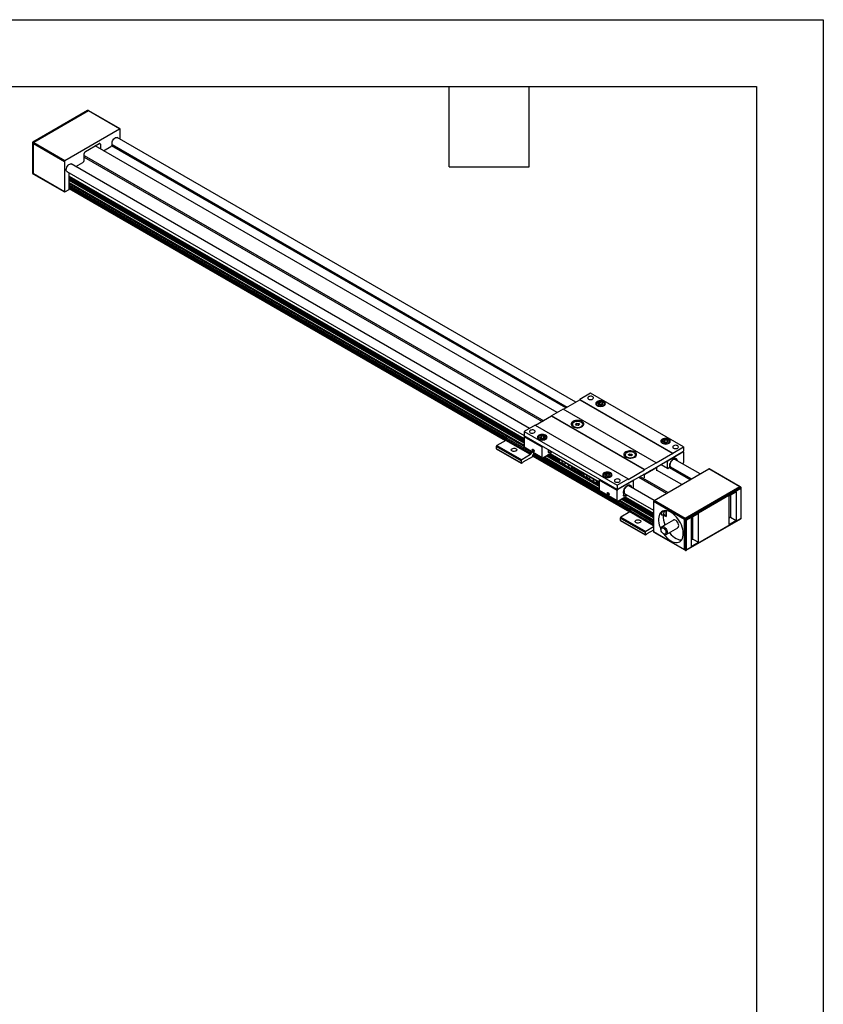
# Model space of a CAD drawing. Header units: millimetres. Extents: x 0 to 1397, y 0 to 1080.
# Tile 7 of 7: x 1015 to 1397, y 612 to 1080. Entities that reach past the tile are written whole.
import ezdxf

# ---------------------------------------------------------------- set-up
doc = ezdxf.new("R2010")
doc.units = ezdxf.units.MM
doc.header["$LTSCALE"] = 5
doc.linetypes.add('SLD-Solid', pattern=[0])
doc.layers.add('TEXT', color=140, linetype='SLD-Solid', lineweight=25)

msp = doc.modelspace()

# ---------------------------------------------------------------- linework, layer by layer
at = {"color": 7, "linetype": 'SLD-Solid'}
for p, q in [((0.012, 1079.513), (1397.012, 1079.513)), ((1397.012, 1079.513), (1397.012, 0.013))]:
    msp.add_line(p, q, dxfattribs=at)
for p, q in [((1047.453, 1036.325), (1021.526, 1021.358)), ((1047.661, 1036.304), (1021.734, 1021.337)), ((1047.956, 1036.135), (1022.029, 1021.167)), ((1047.956, 1036.134), (1047.661, 1036.304)), ((1048.156, 1036.159), (1047.87, 1036.325)), ((1062.688, 1027.63), (1047.956, 1036.135)), ((1062.896, 1027.651), (1048.164, 1036.155)), ((1036.76, 1012.663), (1062.688, 1027.63)), ((1062.982, 1022.721), (1062.982, 1027.46)), ((1021.318, 1020.997), (1021.318, 1006.708)), ((1021.44, 1020.827), (1021.44, 1006.538)), ((1021.44, 1020.827), (1021.734, 1020.657)), ((1022.029, 1021.167), (1021.734, 1021.337)), ((1021.734, 1020.657), (1036.466, 1012.152)), ((1021.734, 1006.367), (1021.734, 1020.657)), ((1022.029, 1021.167), (1036.76, 1012.663)), ((1046.483, 1016.916), (1052.965, 1020.658)), ((1052.965, 1020.658), (1053.554, 1020.318)), ((1053.554, 1020.318), (1053.554, 1018.071)), ((1275.16, 895.33), (1059.138, 1020.037)), ((1059.175, 1020.192), (1275.313, 895.419)), ((1279.407, 897.782), (1061.517, 1023.567)), ((1045.893, 1012.663), (1045.893, 1015.895)), ((1270.517, 892.821), (1051.019, 1019.534)), ((1054.997, 1017.238), (1058.598, 1019.316)), ((1274.671, 895.049), (1058.913, 1019.603)), ((1036.466, 1012.152), (1036.466, 997.863)), ((1257.457, 885.281), (1039.721, 1010.977)), ((1041.937, 1009.698), (1045.304, 1011.642)), ((1045.893, 1015.01), (1264.183, 888.994)), ((1045.893, 1014.193), (1263.476, 888.585)), ((1021.734, 1006.368), (1021.44, 1006.538)), ((1021.526, 1006.347), (1021.813, 1006.181)), ((1021.734, 1006.367), (1036.466, 997.863)), ((1021.821, 1006.176), (1036.552, 997.672)), ((1037.637, 1007.369), (1254.932, 881.927)), ((1038.822, 998.883), (1038.822, 1006.685)), ((1038.822, 1005.212), (1254.932, 880.454)), ((1038.822, 1005.142), (1254.932, 880.384)), ((1038.822, 1004.787), (1254.932, 880.029)), ((1254.932, 879.688), (1038.822, 1004.446)), ((1254.932, 879.028), (1038.822, 1003.786)), ((1254.932, 878.957), (1038.822, 1003.715)), ((1254.932, 878.685), (1038.822, 1003.443)), ((1254.932, 878.345), (1038.822, 1003.103)), ((1038.822, 1002.116), (1254.932, 877.358)), ((1038.822, 1002.046), (1254.932, 877.288)), ((1246.847, 881.501), (1038.822, 1001.592)), ((1246.786, 881.466), (1038.822, 1001.521)), ((1036.76, 997.693), (1038.822, 998.883)), ((1038.822, 1000.925), (1246.491, 881.04)), ((1038.822, 1000.585), (1246.417, 880.743)), ((1038.822, 1000.435), (1246.417, 880.592)), ((1246.417, 880.145), (1038.822, 999.987)), ((1246.4, 880.038), (1038.822, 999.871)), ((1246.264, 879.777), (1038.822, 999.53)), ((1246.151, 879.672), (1038.822, 999.36)), ((1038.822, 999.29), (1246.091, 879.636)), ((1273.641, 894.454), (1281.301, 898.876)), ((1286.457, 902.023), (1281.301, 899.046)), ((1281.301, 898.876), (1281.301, 899.046)), ((1281.301, 899.046), (1325.496, 873.533)), ((1281.301, 898.876), (1325.496, 873.363)), ((1330.652, 876.51), (1286.457, 902.023)), ((1273.494, 894.539), (1267.896, 891.307)), ((1317.688, 869.026), (1273.494, 894.539)), ((1289.088, 896.716), (1289.088, 896.539)), ((1289.875, 897.668), (1289.698, 897.566)), ((1290.92, 897.611), (1290.009, 897.14)), ((1290.009, 897.14), (1290.26, 896.449)), ((1291.422, 896.229), (1290.26, 896.449)), ((1290.92, 896.59), (1290.543, 896.395)), ((1290.92, 897.611), (1292.083, 897.391)), ((1290.92, 896.59), (1290.92, 897.611)), ((1290.92, 896.59), (1291.501, 896.48)), ((1292.334, 896.7), (1291.422, 896.229)), ((1291.501, 896.48), (1291.799, 896.424)), ((1292.334, 896.7), (1292.083, 897.391)), ((1292.083, 896.57), (1292.083, 897.391)), ((1292.645, 897.566), (1292.468, 897.668)), ((1293.255, 896.539), (1293.255, 896.716)), ((1267.896, 891.137), (1260.236, 886.715)), ((1312.09, 865.794), (1267.896, 891.307)), ((1267.896, 891.137), (1267.896, 891.307)), ((1312.09, 865.624), (1267.896, 891.137)), ((1260.088, 886.8), (1254.932, 883.823)), ((1260.088, 886.8), (1304.282, 861.287)), ((1277.833, 887.215), (1277.833, 886.919)), ((1279.328, 887.329), (1279.97, 887.743)), ((1279.628, 886.801), (1279.328, 887.329)), ((1280.57, 886.687), (1279.628, 886.801)), ((1279.664, 886.797), (1279.97, 886.994)), ((1279.97, 887.743), (1280.912, 887.629)), ((1279.97, 886.994), (1279.97, 887.743)), ((1279.97, 886.994), (1280.441, 886.937)), ((1280.441, 886.937), (1280.876, 886.885)), ((1281.212, 887.101), (1280.57, 886.687)), ((1280.912, 887.629), (1281.212, 887.101)), ((1280.912, 886.908), (1280.912, 887.629)), ((1282.708, 886.919), (1282.708, 887.215)), ((1246.123, 879.654), (1241.939, 877.239)), ((1257.908, 872.851), (1246.123, 879.654)), ((1246.712, 881.423), (1246.417, 880.913)), ((1258.203, 874.11), (1246.417, 880.913)), ((1246.417, 880.913), (1246.417, 880.164)), ((1246.417, 880.164), (1258.203, 873.361)), ((1246.942, 881.556), (1246.712, 881.423)), ((1254.932, 876.678), (1246.712, 881.423)), ((1246.942, 881.556), (1254.932, 876.943)), ((1254.932, 883.823), (1299.126, 858.311)), ((1254.932, 883.823), (1254.932, 881.782)), ((1299.126, 856.269), (1254.932, 881.782)), ((1263.476, 876.441), (1254.932, 881.374)), ((1254.932, 881.374), (1254.932, 876.509)), ((1261.393, 880.728), (1261.393, 880.551)), ((1262.18, 881.68), (1262.003, 881.578)), ((1262.279, 881.077), (1263.095, 881.603)), ((1262.279, 881.077), (1262.661, 880.406)), ((1262.661, 880.406), (1263.858, 880.261)), ((1262.796, 880.39), (1263.095, 880.582)), ((1264.292, 881.458), (1263.095, 881.603)), ((1263.095, 880.582), (1263.095, 881.603)), ((1263.694, 880.51), (1263.095, 880.582)), ((1264.156, 880.454), (1263.694, 880.51)), ((1264.673, 880.787), (1263.858, 880.261)), ((1264.292, 881.458), (1264.673, 880.787)), ((1264.292, 880.541), (1264.292, 881.458)), ((1264.95, 881.578), (1264.773, 881.68)), ((1265.56, 880.551), (1265.56, 880.728)), ((1320.811, 879.809), (1320.634, 879.707)), ((1320.91, 879.206), (1321.726, 879.732)), ((1322.923, 879.587), (1321.726, 879.732)), ((1321.726, 878.711), (1321.726, 879.732)), ((1323.304, 878.916), (1322.923, 879.587)), ((1322.923, 878.67), (1322.923, 879.587)), ((1323.581, 879.707), (1323.404, 879.809)), ((1253.43, 869.925), (1241.644, 876.729)), ((1241.644, 876.729), (1241.644, 875.64)), ((1241.644, 875.64), (1253.43, 868.836)), ((1241.644, 875.64), (1241.792, 875.555)), ((1253.577, 868.751), (1241.792, 875.555)), ((1241.939, 877.239), (1253.724, 870.436)), ((1254.932, 876.509), (1263.476, 871.576)), ((1255.018, 876.318), (1263.563, 871.385)), ((1258.821, 875.114), (1258.821, 875.08)), ((1258.91, 875.029), (1259.057, 875.239)), ((1258.91, 875.029), (1259.165, 875.176)), ((1259.057, 874.649), (1258.91, 875.029)), ((1259.057, 875.239), (1259.352, 875.068)), ((1259.057, 874.649), (1259.43, 874.865)), ((1259.43, 874.865), (1259.351, 875.069)), ((1259.352, 875.068), (1259.499, 874.689)), ((1259.431, 874.865), (1259.43, 874.865)), ((1263.476, 871.576), (1263.476, 876.441)), ((1266.535, 874.807), (1266.45, 875.133)), ((1266.496, 875.104), (1266.535, 874.807)), ((1266.984, 874.825), (1266.913, 874.736)), ((1320.024, 878.857), (1320.024, 878.68)), ((1321.291, 878.535), (1320.91, 879.206)), ((1321.291, 878.535), (1322.488, 878.39)), ((1321.427, 878.519), (1321.726, 878.711)), ((1322.325, 878.639), (1321.726, 878.711)), ((1322.787, 878.583), (1322.325, 878.639)), ((1323.304, 878.916), (1322.488, 878.39)), ((1324.191, 878.68), (1324.191, 878.857)), ((1325.496, 873.533), (1330.652, 876.51)), ((1330.652, 876.51), (1330.652, 874.468)), ((1257.908, 872.851), (1253.724, 870.436)), ((1258.792, 871.83), (1254.313, 869.245)), ((1258.203, 874.11), (1258.363, 874.387)), ((1258.203, 874.11), (1258.203, 873.361)), ((1259.086, 872.34), (1258.792, 871.83)), ((1258.997, 872.185), (1305.017, 845.619)), ((1305.076, 845.655), (1259.027, 872.238)), ((1259.352, 874.479), (1259.057, 874.649)), ((1259.086, 872.34), (1259.086, 872.578)), ((1305.189, 845.76), (1259.086, 872.374)), ((1305.325, 846.021), (1259.099, 872.707)), ((1305.343, 846.128), (1259.125, 872.809)), ((1259.204, 874.417), (1259.234, 874.4)), ((1259.309, 873.15), (1305.343, 846.575)), ((1259.499, 874.689), (1259.352, 874.479)), ((1259.4, 873.248), (1305.343, 846.726)), ((1259.528, 873.344), (1259.849, 873.529)), ((1259.676, 873.429), (1305.417, 847.023)), ((1263.771, 871.406), (1267.572, 873.6)), ((1290.582, 856.183), (1263.992, 871.533)), ((1290.582, 856.254), (1264.053, 871.569)), ((1264.446, 871.796), (1290.582, 856.707)), ((1264.507, 871.831), (1290.582, 856.778)), ((1290.582, 857.765), (1265.362, 872.324)), ((1290.582, 858.105), (1265.656, 872.494)), ((1290.582, 858.377), (1265.892, 872.63)), ((1290.582, 858.447), (1265.953, 872.666)), ((1266.494, 873.896), (1266.535, 874.807)), ((1266.494, 873.9), (1266.59, 873.892)), ((1266.494, 873.879), (1266.666, 873.78)), ((1271.561, 870.089), (1266.525, 872.996)), ((1267.509, 874.235), (1266.59, 873.892)), ((1267.594, 874.127), (1266.666, 873.78)), ((1266.82, 873.166), (1271.43, 870.505)), ((1267.127, 873.344), (1290.582, 859.804)), ((1267.189, 873.379), (1290.582, 859.874)), ((1267.509, 874.235), (1267.643, 874.157)), ((1267.551, 874.243), (1267.597, 874.26)), ((1267.734, 874.149), (1267.563, 874.247)), ((1267.569, 874.249), (1267.719, 874.163)), ((1267.594, 874.127), (1267.643, 874.157)), ((1267.685, 874.252), (1267.597, 874.26)), ((1267.719, 874.163), (1267.685, 874.252)), ((1267.719, 874.157), (1267.719, 874.163)), ((1267.925, 873.974), (1267.769, 873.884)), ((1267.778, 874.053), (1267.778, 873.957)), ((1267.925, 873.974), (1267.925, 874.281)), ((1271.815, 869.281), (1271.293, 870.939)), ((1302.876, 872.758), (1302.876, 872.462)), ((1302.876, 872.462), (1302.928, 872.173)), ((1304.399, 872.931), (1305.116, 873.301)), ((1304.597, 872.387), (1304.399, 872.931)), ((1305.511, 872.214), (1304.597, 872.387)), ((1304.758, 872.368), (1304.742, 872.36)), ((1304.742, 872.36), (1304.758, 872.368)), ((1304.758, 872.368), (1305.116, 872.553)), ((1305.116, 873.301), (1306.03, 873.128)), ((1305.116, 872.553), (1305.116, 873.301)), ((1305.116, 872.553), (1305.573, 872.466)), ((1306.228, 872.585), (1305.511, 872.214)), ((1305.573, 872.466), (1305.885, 872.407)), ((1306.03, 873.128), (1306.228, 872.585)), ((1306.03, 872.482), (1306.03, 873.128)), ((1307.751, 872.462), (1307.751, 872.758)), ((1325.496, 873.363), (1317.688, 868.856)), ((1322.873, 869.978), (1330.652, 874.468)), ((1323.227, 870.182), (1323.286, 870.148)), ((1323.286, 870.148), (1330.357, 874.23)), ((1325.378, 870.24), (1325.378, 870.412)), ((1325.496, 873.363), (1325.496, 873.533)), ((1325.74, 870.643), (1325.908, 870.546)), ((1325.908, 870.719), (1325.908, 870.546)), ((1338.48, 863.68), (1326.475, 870.61)), ((1326.791, 870.467), (1326.612, 870.571)), ((1326.791, 870.467), (1326.921, 870.628)), ((1327.186, 870.251), (1326.797, 870.475)), ((1327.186, 870.251), (1327.158, 870.216)), ((1330.298, 874.264), (1330.357, 874.23)), ((1330.565, 874.251), (1330.42, 874.335)), ((1330.652, 874.06), (1330.652, 869.195)), ((1253.43, 869.925), (1253.43, 868.836)), ((1253.577, 868.751), (1253.43, 868.836)), ((1253.577, 868.751), (1254.313, 869.177)), ((1254.313, 869.245), (1254.313, 869.177)), ((1272.89, 869.696), (1272.944, 869.986)), ((1273.168, 869.857), (1272.89, 869.696)), ((1274.308, 869.198), (1274.363, 868.846)), ((1275.713, 868.388), (1276.234, 866.73)), ((1276.855, 866.372), (1277.604, 866.805)), ((1277.604, 866.805), (1277.415, 867.405)), ((1283.346, 863.286), (1277.427, 866.702)), ((1277.551, 866.971), (1283.215, 863.701)), ((1304.282, 861.117), (1312.09, 865.624)), ((1317.835, 866.593), (1311.943, 863.192)), ((1312.09, 865.794), (1317.688, 869.026)), ((1312.09, 865.624), (1312.09, 865.794)), ((1315.036, 865.352), (1322.873, 869.876)), ((1316.657, 851.082), (1342.584, 866.049)), ((1317.511, 866.781), (1317.835, 866.593)), ((1317.688, 868.856), (1317.688, 869.026)), ((1317.835, 866.593), (1317.835, 865.164)), ((1329.738, 858.633), (1317.835, 865.505)), ((1319.863, 868.139), (1323.078, 866.283)), ((1319.986, 868.209), (1322.991, 866.474)), ((1322.991, 869.638), (1322.726, 869.791)), ((1322.873, 869.978), (1322.873, 869.876)), ((1322.991, 866.474), (1322.991, 869.638)), ((1323.968, 866.698), (1323.286, 866.304)), ((1333.744, 860.946), (1323.875, 866.644)), ((1323.997, 866.991), (1324.229, 867.28)), ((1334.233, 861.228), (1324.077, 867.091)), ((1324.229, 868.458), (1324.1, 868.469)), ((1324.229, 868.458), (1324.115, 868.524)), ((1324.174, 867.212), (1334.386, 861.317)), ((1324.365, 869.153), (1324.495, 869.141)), ((1330.357, 868.685), (1330.084, 868.527)), ((1357.315, 857.545), (1342.584, 866.049)), ((1357.524, 857.566), (1342.792, 866.07)), ((1283.6, 862.478), (1283.078, 864.135)), ((1284.675, 862.893), (1284.729, 863.182)), ((1284.953, 863.053), (1284.675, 862.893)), ((1286.094, 862.395), (1286.148, 862.042)), ((1287.498, 861.584), (1288.02, 859.927)), ((1299.126, 855.861), (1290.582, 860.794)), ((1290.582, 860.794), (1290.582, 855.928)), ((1292.329, 862.869), (1292.329, 862.692)), ((1293.116, 863.821), (1292.939, 863.719)), ((1293.25, 863.293), (1294.161, 863.764)), ((1293.25, 863.293), (1293.501, 862.602)), ((1294.663, 862.382), (1293.501, 862.602)), ((1293.784, 862.548), (1294.161, 862.743)), ((1294.161, 863.764), (1295.323, 863.544)), ((1294.161, 862.743), (1294.161, 863.764)), ((1294.161, 862.743), (1294.742, 862.633)), ((1294.663, 862.382), (1295.574, 862.853)), ((1294.742, 862.633), (1295.04, 862.577)), ((1295.574, 862.853), (1295.323, 863.544)), ((1295.323, 862.723), (1295.323, 863.544)), ((1295.886, 863.719), (1295.709, 863.821)), ((1296.496, 862.692), (1296.496, 862.869)), ((1299.126, 858.311), (1304.282, 861.287)), ((1304.282, 861.117), (1304.282, 861.287)), ((1306.905, 860.658), (1314.742, 865.182)), ((1309.379, 862.086), (1322.549, 854.483)), ((1310.086, 862.494), (1323.256, 854.892)), ((1311.471, 862.988), (1311.206, 863.141)), ((1311.544, 863.336), (1311.471, 862.988)), ((1311.943, 863.192), (1311.619, 863.379)), ((1311.943, 863.192), (1311.943, 861.763)), ((1314.742, 865.182), (1314.889, 865.437)), ((1314.8, 865.284), (1314.977, 865.386)), ((1314.889, 865.437), (1315.036, 865.352)), ((1315.036, 865.352), (1314.889, 865.437)), ((1288.64, 859.569), (1289.389, 860.001)), ((1289.389, 860.001), (1289.2, 860.602)), ((1290.582, 859.108), (1289.212, 859.899)), ((1289.337, 860.167), (1290.582, 859.448)), ((1306.905, 860.76), (1299.126, 856.269)), ((1299.126, 858.311), (1299.126, 856.269)), ((1299.421, 856.371), (1299.362, 856.405)), ((1306.492, 860.453), (1299.421, 856.371)), ((1302.563, 856.567), (1302.692, 856.555)), ((1303.575, 857.654), (1303.575, 857.826)), ((1303.938, 858.057), (1304.106, 857.96)), ((1304.106, 858.132), (1304.106, 857.96)), ((1316.677, 851.094), (1304.673, 858.024)), ((1304.989, 857.881), (1304.809, 857.984)), ((1304.989, 857.881), (1305.118, 858.042)), ((1305.383, 857.664), (1304.995, 857.889)), ((1305.383, 857.664), (1305.355, 857.63)), ((1306.492, 860.453), (1306.433, 860.487)), ((1306.7, 860.474), (1306.555, 860.558)), ((1306.787, 857.119), (1306.787, 860.283)), ((1306.816, 860.709), (1306.905, 860.658)), ((1306.905, 860.76), (1306.905, 860.658)), ((1331.388, 842.578), (1357.315, 857.545)), ((1357.315, 857.545), (1331.388, 842.578)), ((1331.683, 842.408), (1357.61, 857.375)), ((1331.978, 841.897), (1357.904, 856.865)), ((1357.315, 857.545), (1357.61, 857.375)), ((1357.818, 857.396), (1357.524, 857.566)), ((1357.904, 856.865), (1357.904, 842.575)), ((1358.026, 842.746), (1358.026, 857.035)), ((1290.582, 855.928), (1299.126, 850.996)), ((1290.668, 855.738), (1299.213, 850.805)), ((1294.471, 854.534), (1294.471, 854.5)), ((1294.56, 854.449), (1294.707, 854.658)), ((1294.56, 854.449), (1294.815, 854.596)), ((1294.707, 854.069), (1294.56, 854.449)), ((1294.707, 854.658), (1295.002, 854.488)), ((1294.707, 854.069), (1295.08, 854.285)), ((1295.002, 853.899), (1294.707, 854.069)), ((1294.854, 853.836), (1294.884, 853.819)), ((1295.08, 854.285), (1295.001, 854.488)), ((1295.002, 854.488), (1295.149, 854.109)), ((1295.149, 854.109), (1295.002, 853.899)), ((1295.081, 854.284), (1295.08, 854.285)), ((1299.126, 850.996), (1299.126, 855.861)), ((1299.421, 850.826), (1303.222, 853.02)), ((1316.362, 842.882), (1301.011, 851.744)), ((1316.362, 843.222), (1301.306, 851.914)), ((1316.362, 843.495), (1301.542, 852.05)), ((1316.362, 843.565), (1301.603, 852.085)), ((1302.073, 855.078), (1302.185, 854.226)), ((1302.144, 853.316), (1302.185, 854.226)), ((1302.144, 853.32), (1302.24, 853.311)), ((1302.144, 853.299), (1302.316, 853.2)), ((1316.362, 844.226), (1302.175, 852.416)), ((1303.159, 853.655), (1302.24, 853.311)), ((1302.427, 855.872), (1302.298, 855.883)), ((1302.298, 854.533), (1302.427, 854.694)), ((1302.692, 854.317), (1302.304, 854.541)), ((1302.427, 855.872), (1302.313, 855.937)), ((1303.244, 853.546), (1302.316, 853.2)), ((1302.325, 854.568), (1316.362, 846.465)), ((1302.47, 852.586), (1316.362, 844.566)), ((1302.692, 854.317), (1302.563, 854.156)), ((1302.777, 852.763), (1316.362, 844.921)), ((1302.838, 852.799), (1316.362, 844.992)), ((1303.159, 853.655), (1303.293, 853.577)), ((1303.201, 853.663), (1303.247, 853.68)), ((1303.384, 853.568), (1303.213, 853.667)), ((1303.219, 853.669), (1303.369, 853.582)), ((1303.244, 853.546), (1303.293, 853.577)), ((1303.335, 853.672), (1303.247, 853.68)), ((1303.369, 853.582), (1303.335, 853.672)), ((1303.369, 853.577), (1303.369, 853.582)), ((1303.575, 853.394), (1303.419, 853.304)), ((1303.428, 853.472), (1303.428, 853.377)), ((1303.575, 853.394), (1303.575, 853.846)), ((1352.233, 853.25), (1355.621, 855.206)), ((1352.233, 839.641), (1352.233, 853.25)), ((1352.97, 853.676), (1352.97, 843.128)), ((1355.621, 855.206), (1355.621, 841.597)), ((1305.712, 847.449), (1299.642, 850.953)), ((1305.773, 847.484), (1299.703, 850.988)), ((1300.096, 851.215), (1316.362, 841.825)), ((1300.157, 851.251), (1316.362, 841.896)), ((1305.638, 847.406), (1305.343, 846.896)), ((1316.362, 840.535), (1305.343, 846.896)), ((1305.343, 846.896), (1305.343, 846.147)), ((1305.867, 847.539), (1305.638, 847.406)), ((1316.362, 841.215), (1305.638, 847.406)), ((1305.867, 847.539), (1316.362, 841.481)), ((1331.093, 842.067), (1316.362, 850.572)), ((1316.362, 850.572), (1316.362, 836.282)), ((1331.388, 842.578), (1316.657, 851.082)), ((1312.355, 835.908), (1300.57, 842.712)), ((1300.57, 842.712), (1300.57, 841.623)), ((1305.048, 845.637), (1300.865, 843.222)), ((1300.865, 843.222), (1312.65, 836.419)), ((1316.362, 839.106), (1305.048, 845.637)), ((1305.343, 846.147), (1316.362, 839.786)), ((1320.127, 844.291), (1320.19, 844.255)), ((1320.954, 844.202), (1320.834, 844.271)), ((1321.002, 844.164), (1322.284, 843.424)), ((1322.284, 843.62), (1321.026, 844.346)), ((1322.284, 843.62), (1322.284, 846.259)), ((1322.284, 846.259), (1322.284, 843.424)), ((1331.093, 827.778), (1331.093, 842.067)), ((1331.094, 842.067), (1331.388, 841.897)), ((1331.094, 827.778), (1331.094, 842.067)), ((1331.388, 842.578), (1331.683, 842.408)), ((1331.891, 827.417), (1357.818, 842.385)), ((1357.904, 842.575), (1331.978, 827.608)), ((1337.649, 844.831), (1334.261, 842.875)), ((1334.261, 842.875), (1334.261, 829.266)), ((1334.997, 832.753), (1334.997, 843.301)), ((1337.649, 831.222), (1337.649, 844.831)), ((1352.97, 843.128), (1352.233, 842.703)), ((1352.97, 843.128), (1355.621, 841.597)), ((1300.57, 841.623), (1312.355, 834.819)), ((1300.57, 841.623), (1300.717, 841.538)), ((1312.502, 834.734), (1300.717, 841.538)), ((1316.362, 838.562), (1312.65, 836.419)), ((1319.898, 837.644), (1319.898, 837.304)), ((1325.809, 841.762), (1320.329, 838.598)), ((1322.412, 834.989), (1327.892, 838.153)), ((1331.388, 827.608), (1331.388, 841.897)), ((1331.978, 827.608), (1331.978, 841.897)), ((1355.621, 841.597), (1352.233, 839.641)), ((1312.355, 835.908), (1312.355, 834.819)), ((1312.502, 834.734), (1312.355, 834.819)), ((1312.502, 834.734), (1313.239, 835.16)), ((1316.362, 837.031), (1313.239, 835.228)), ((1313.239, 835.228), (1313.239, 835.16)), ((1316.362, 836.282), (1331.093, 827.778)), ((1316.448, 836.091), (1331.18, 827.587)), ((1321.076, 835.263), (1321.371, 835.093)), ((1334.261, 832.328), (1334.997, 832.753)), ((1334.997, 832.753), (1337.649, 831.222)), ((1334.261, 829.266), (1337.649, 831.222)), ((1331.094, 827.778), (1331.388, 827.608)), ((1331.18, 827.587), (1331.475, 827.417))]:
    msp.add_line(p, q)
at = {"flags": 128}
for points in [[(1059.173, 1020.474), (1059.142, 1020.921), (1059.22, 1021.425), (1059.403, 1021.947), (1059.675, 1022.449), (1060.019, 1022.895), (1060.407, 1023.25), (1060.811, 1023.489), (1061.202, 1023.594), (1061.55, 1023.557), (1061.817, 1023.394)], [(1037.924, 1007.204), (1037.721, 1007.301), (1037.492, 1007.554), (1037.362, 1007.921), (1037.34, 1008.375), (1037.427, 1008.881), (1037.618, 1009.403), (1037.897, 1009.902), (1038.246, 1010.341), (1038.636, 1010.687), (1039.041, 1010.915), (1039.429, 1011.008), (1039.772, 1010.96), (1040.005, 1010.813)], [(1285.485, 899.25), (1285.853, 899.098), (1286.287, 899.024), (1286.74, 899.035), (1287.161, 899.13), (1287.507, 899.298), (1287.738, 899.523), (1287.831, 899.779), (1287.775, 900.038), (1287.576, 900.273), (1287.256, 900.457), (1286.85, 900.572), (1286.401, 900.605), (1285.958, 900.551), (1285.569, 900.417), (1285.276, 900.218), (1285.112, 899.974), (1285.093, 899.713), (1285.222, 899.463), (1285.485, 899.25)], [(1289.551, 896.155), (1290.026, 895.944), (1290.578, 895.812), (1291.171, 895.767), (1291.765, 895.812), (1292.317, 895.944), (1292.792, 896.155), (1293.156, 896.429), (1293.385, 896.748), (1293.463, 897.09), (1293.385, 897.432), (1293.156, 897.752), (1292.792, 898.026), (1292.317, 898.236), (1291.765, 898.368), (1291.171, 898.413), (1290.578, 898.368), (1290.026, 898.236), (1289.551, 898.026), (1289.187, 897.752), (1288.958, 897.432), (1288.88, 897.09), (1288.958, 896.748), (1289.187, 896.429), (1289.551, 896.155)], [(1292.966, 897.137), (1292.787, 897.42), (1292.477, 897.663), (1292.062, 897.845), (1291.575, 897.952), (1291.054, 897.976), (1290.544, 897.914), (1290.084, 897.772), (1289.712, 897.561), (1289.459, 897.297), (1289.344, 897.003), (1289.377, 896.703), (1289.556, 896.42), (1289.865, 896.177), (1290.281, 895.995), (1290.768, 895.887), (1291.288, 895.864), (1291.799, 895.926), (1292.259, 896.068), (1292.631, 896.279), (1292.884, 896.543), (1292.999, 896.837), (1292.966, 897.137)], [(1293.22, 896.497), (1293.25, 896.636), (1293.21, 896.963)], [(1278.134, 886.162), (1278.663, 885.919), (1279.272, 885.749), (1279.932, 885.662), (1280.608, 885.662), (1281.268, 885.749), (1281.877, 885.919), (1282.406, 886.162), (1282.828, 886.467), (1283.121, 886.819), (1283.272, 887.2), (1283.272, 887.59), (1283.121, 887.971), (1282.828, 888.323), (1282.406, 888.628), (1281.877, 888.872), (1281.268, 889.041), (1280.608, 889.128), (1279.932, 889.128), (1279.272, 889.041), (1278.663, 888.872), (1278.134, 888.628), (1277.712, 888.323), (1277.419, 887.971), (1277.268, 887.59), (1277.268, 887.2), (1277.419, 886.819), (1277.712, 886.467), (1278.134, 886.162)], [(1257.79, 883.262), (1258.158, 883.11), (1258.592, 883.036), (1259.045, 883.047), (1259.466, 883.142), (1259.812, 883.31), (1260.043, 883.535), (1260.136, 883.791), (1260.08, 884.05), (1259.881, 884.285), (1259.561, 884.469), (1259.155, 884.584), (1258.706, 884.617), (1258.263, 884.563), (1257.874, 884.429), (1257.581, 884.23), (1257.417, 883.986), (1257.398, 883.725), (1257.527, 883.475), (1257.79, 883.262)], [(1280.77, 888.592), (1280.161, 888.621), (1279.559, 888.561), (1279.002, 888.417), (1278.524, 888.197), (1278.156, 887.915), (1277.921, 887.59), (1277.833, 887.24), (1277.899, 886.89), (1278.113, 886.56), (1278.463, 886.27), (1278.927, 886.041), (1279.475, 885.885), (1280.073, 885.812), (1280.683, 885.828), (1281.268, 885.931), (1281.789, 886.115), (1282.216, 886.367), (1282.52, 886.673), (1282.682, 887.013), (1282.694, 887.366), (1282.552, 887.709), (1282.268, 888.021), (1281.858, 888.283), (1281.348, 888.477), (1280.77, 888.592)], [(1261.856, 880.167), (1262.331, 879.956), (1262.883, 879.824), (1263.476, 879.779), (1264.07, 879.824), (1264.622, 879.956), (1265.097, 880.167), (1265.461, 880.441), (1265.69, 880.76), (1265.768, 881.102), (1265.69, 881.444), (1265.461, 881.764), (1265.097, 882.038), (1264.622, 882.248), (1264.07, 882.38), (1263.476, 882.425), (1262.883, 882.38), (1262.331, 882.248), (1261.856, 882.038), (1261.492, 881.764), (1261.263, 881.444), (1261.185, 881.102), (1261.263, 880.76), (1261.492, 880.441), (1261.856, 880.167)], [(1263.853, 881.968), (1263.332, 881.987), (1262.823, 881.921), (1262.367, 881.774), (1262.001, 881.56), (1261.754, 881.294), (1261.647, 881), (1261.688, 880.699), (1261.874, 880.418), (1262.19, 880.178), (1262.61, 879.999), (1263.1, 879.896), (1263.621, 879.877), (1264.13, 879.943), (1264.586, 880.089), (1264.952, 880.304), (1265.199, 880.57), (1265.306, 880.864), (1265.265, 881.165), (1265.079, 881.446), (1264.763, 881.686), (1264.343, 881.865), (1263.853, 881.968)], [(1320.487, 878.296), (1320.961, 878.085), (1321.514, 877.953), (1322.107, 877.908), (1322.7, 877.953), (1323.253, 878.085), (1323.728, 878.296), (1324.092, 878.57), (1324.321, 878.889), (1324.399, 879.231), (1324.321, 879.574), (1324.092, 879.893), (1323.728, 880.167), (1323.253, 880.377), (1322.7, 880.509), (1322.107, 880.554), (1321.514, 880.509), (1320.961, 880.377), (1320.487, 880.167), (1320.123, 879.893), (1319.894, 879.574), (1319.816, 879.231), (1319.894, 878.889), (1320.123, 878.57), (1320.487, 878.296)], [(1321.731, 878.025), (1322.252, 878.006), (1322.761, 878.072), (1323.217, 878.219), (1323.583, 878.433), (1323.83, 878.699), (1323.937, 878.993), (1323.896, 879.294), (1323.71, 879.575), (1323.394, 879.815), (1322.974, 879.994), (1322.484, 880.097), (1321.963, 880.116), (1321.454, 880.05), (1320.998, 879.903), (1320.631, 879.689), (1320.385, 879.423), (1320.278, 879.129), (1320.319, 878.828), (1320.505, 878.547), (1320.821, 878.307), (1321.241, 878.128), (1321.731, 878.025)], [(1249.128, 875.674), (1249.507, 875.827), (1249.955, 875.897), (1250.416, 875.873), (1250.836, 875.76), (1251.163, 875.571), (1251.359, 875.329), (1251.399, 875.063), (1251.279, 874.805), (1251.014, 874.586), (1250.634, 874.432), (1250.187, 874.363), (1249.726, 874.386), (1249.306, 874.499), (1248.979, 874.688), (1248.783, 874.931), (1248.743, 875.197), (1248.862, 875.455), (1249.128, 875.674)], [(1259.204, 875.369), (1259.373, 875.233), (1259.517, 875.039), (1259.613, 874.818), (1259.646, 874.604), (1259.613, 874.428), (1259.517, 874.318), (1259.373, 874.29), (1259.204, 874.349), (1259.035, 874.485), (1258.892, 874.678), (1258.796, 874.899), (1258.762, 875.114), (1258.796, 875.29), (1258.892, 875.4), (1259.035, 875.428), (1259.204, 875.369)], [(1259.219, 875.36), (1259.076, 875.407), (1258.942, 875.381), (1258.853, 875.278), (1258.821, 875.114)], [(1259.204, 874.417), (1259.058, 874.535), (1258.933, 874.702), (1258.85, 874.894), (1258.821, 875.08), (1258.85, 875.232), (1258.933, 875.328), (1259.058, 875.352), (1259.204, 875.301), (1259.351, 875.183), (1259.475, 875.015), (1259.558, 874.824), (1259.587, 874.638), (1259.558, 874.485), (1259.475, 874.39), (1259.351, 874.366), (1259.204, 874.417)], [(1325.849, 875.948), (1326.217, 875.797), (1326.651, 875.722), (1327.104, 875.733), (1327.525, 875.828), (1327.871, 875.997), (1328.102, 876.221), (1328.195, 876.477), (1328.139, 876.736), (1327.94, 876.971), (1327.62, 877.156), (1327.214, 877.271), (1326.765, 877.303), (1326.322, 877.249), (1325.933, 877.115), (1325.64, 876.916), (1325.476, 876.673), (1325.457, 876.412), (1325.586, 876.161), (1325.849, 875.948)], [(1250.21, 874.364), (1249.955, 874.366), (1249.932, 874.364)], [(1259.234, 874.4), (1259.234, 874.4), (1259.392, 874.345), (1259.525, 874.371), (1259.615, 874.474), (1259.646, 874.621)], [(1266.666, 873.78), (1266.632, 873.767), (1266.599, 873.763), (1266.57, 873.767), (1266.544, 873.779), (1266.523, 873.798), (1266.507, 873.825), (1266.497, 873.858), (1266.494, 873.896)], [(1303.177, 871.705), (1303.706, 871.461), (1304.316, 871.292), (1304.975, 871.205), (1305.652, 871.205), (1306.311, 871.292), (1306.921, 871.461), (1307.45, 871.705), (1307.871, 872.01), (1308.165, 872.362), (1308.315, 872.743), (1308.315, 873.133), (1308.165, 873.514), (1307.871, 873.866), (1307.45, 874.171), (1306.921, 874.415), (1306.311, 874.584), (1305.652, 874.671), (1304.975, 874.671), (1304.316, 874.584), (1303.706, 874.415), (1303.177, 874.171), (1302.756, 873.866), (1302.462, 873.514), (1302.312, 873.133), (1302.312, 872.743), (1302.462, 872.362), (1302.756, 872.01), (1303.177, 871.705)], [(1302.928, 872.469), (1303.127, 872.135), (1303.464, 871.841), (1303.917, 871.604), (1304.458, 871.44), (1305.052, 871.359), (1305.663, 871.365), (1306.252, 871.459), (1306.782, 871.635), (1307.22, 871.881), (1307.538, 872.182), (1307.716, 872.519), (1307.743, 872.872), (1307.618, 873.217), (1307.347, 873.533), (1306.95, 873.801), (1306.449, 874.003), (1305.877, 874.127), (1305.269, 874.165), (1304.665, 874.114), (1304.101, 873.978), (1303.613, 873.766), (1303.232, 873.49), (1302.982, 873.168), (1302.878, 872.82), (1302.928, 872.469)], [(1302.928, 872.173), (1303.127, 871.839), (1303.406, 871.586)], [(1327.697, 869.905), (1327.686, 870.004), (1327.567, 870.451), (1327.344, 870.79), (1327.03, 871.001), (1326.643, 871.072), (1326.207, 870.999), (1325.747, 870.786), (1325.289, 870.445), (1324.86, 869.996), (1324.486, 869.466), (1324.187, 868.885), (1323.983, 868.288), (1323.884, 867.709), (1323.896, 867.181), (1324.019, 866.737), (1324.019, 866.737)], [(1327.375, 870.09), (1327.357, 870.173), (1327.2, 870.551), (1326.948, 870.815), (1326.617, 870.951), (1326.228, 870.949), (1325.802, 870.81), (1325.715, 870.766)], [(1274.363, 868.846), (1274.307, 868.553), (1274.147, 868.369), (1273.908, 868.322), (1273.626, 868.42), (1273.344, 868.648), (1273.105, 868.97), (1272.946, 869.338), (1272.89, 869.696)], [(1323.877, 867.582), (1323.879, 867.532), (1323.961, 867.086)], [(1286.148, 862.042), (1286.092, 861.749), (1285.932, 861.566), (1285.693, 861.519), (1285.411, 861.617), (1285.13, 861.845), (1284.891, 862.167), (1284.731, 862.535), (1284.675, 862.893)], [(1292.792, 862.308), (1293.266, 862.097), (1293.819, 861.965), (1294.412, 861.92), (1295.005, 861.965), (1295.558, 862.097), (1296.033, 862.308), (1296.397, 862.582), (1296.626, 862.901), (1296.704, 863.243), (1296.626, 863.586), (1296.397, 863.905), (1296.033, 864.179), (1295.558, 864.389), (1295.005, 864.521), (1294.412, 864.566), (1293.819, 864.521), (1293.266, 864.389), (1292.792, 864.179), (1292.428, 863.905), (1292.199, 863.586), (1292.121, 863.243), (1292.199, 862.901), (1292.428, 862.582), (1292.792, 862.308)], [(1292.618, 862.856), (1292.797, 862.573), (1293.106, 862.33), (1293.522, 862.148), (1294.009, 862.041), (1294.529, 862.017), (1295.04, 862.079), (1295.5, 862.221), (1295.872, 862.432), (1296.125, 862.696), (1296.24, 862.99), (1296.207, 863.29), (1296.028, 863.573), (1295.718, 863.816), (1295.303, 863.998), (1294.815, 864.105), (1294.295, 864.129), (1293.785, 864.067), (1293.325, 863.925), (1292.953, 863.714), (1292.699, 863.45), (1292.585, 863.156), (1292.618, 862.856)], [(1298.154, 859.961), (1298.522, 859.809), (1298.956, 859.734), (1299.409, 859.745), (1299.83, 859.84), (1300.176, 860.009), (1300.407, 860.233), (1300.5, 860.489), (1300.444, 860.748), (1300.245, 860.983), (1299.925, 861.168), (1299.519, 861.283), (1299.07, 861.315), (1298.627, 861.261), (1298.238, 861.127), (1297.945, 860.928), (1297.781, 860.685), (1297.762, 860.424), (1297.891, 860.173), (1298.154, 859.961)], [(1302.185, 854.226), (1302.083, 854.688), (1302.091, 855.228), (1302.211, 855.813), (1302.434, 856.41), (1302.748, 856.984), (1303.134, 857.501), (1303.571, 857.931), (1304.031, 858.25), (1304.489, 858.437), (1304.918, 858.484), (1305.292, 858.386), (1305.59, 858.149), (1305.795, 857.788), (1305.894, 857.324), (1305.895, 857.318)], [(1305.573, 857.504), (1305.449, 857.874), (1305.221, 858.17), (1304.91, 858.341), (1304.534, 858.377), (1304.116, 858.274), (1303.912, 858.18)], [(1294.854, 854.789), (1295.023, 854.652), (1295.167, 854.459), (1295.263, 854.238), (1295.296, 854.023), (1295.263, 853.848), (1295.167, 853.737), (1295.023, 853.709), (1294.854, 853.768), (1294.685, 853.905), (1294.542, 854.098), (1294.446, 854.319), (1294.412, 854.534), (1294.446, 854.71), (1294.542, 854.82), (1294.685, 854.848), (1294.854, 854.789)], [(1294.869, 854.78), (1294.726, 854.827), (1294.592, 854.801), (1294.503, 854.698), (1294.471, 854.534)], [(1294.854, 853.836), (1294.708, 853.955), (1294.583, 854.122), (1294.5, 854.314), (1294.471, 854.5), (1294.5, 854.652), (1294.583, 854.748), (1294.708, 854.772), (1294.854, 854.721), (1295.001, 854.603), (1295.125, 854.435), (1295.208, 854.244), (1295.237, 854.057), (1295.208, 853.905), (1295.125, 853.81), (1295.001, 853.785), (1294.854, 853.836)], [(1294.884, 853.819), (1294.884, 853.819), (1295.042, 853.764), (1295.175, 853.79), (1295.265, 853.893), (1295.296, 854.041)], [(1302.316, 853.2), (1302.282, 853.187), (1302.249, 853.183), (1302.22, 853.186), (1302.194, 853.198), (1302.173, 853.218), (1302.157, 853.245), (1302.147, 853.278), (1302.144, 853.316)], [(1324.612, 831.86), (1325.397, 831.467), (1326.168, 831.203), (1326.912, 831.072), (1327.615, 831.076), (1328.264, 831.216), (1328.847, 831.489), (1329.356, 831.89), (1329.779, 832.411), (1330.11, 833.045), (1330.344, 833.778), (1330.475, 834.599), (1330.501, 835.492), (1330.422, 836.442), (1330.24, 837.432), (1329.957, 838.443), (1329.578, 839.459), (1329.112, 840.46), (1328.564, 841.429), (1327.947, 842.349), (1327.269, 843.204), (1326.545, 843.977), (1325.785, 844.655), (1325.005, 845.227), (1324.218, 845.681), (1323.438, 846.01), (1322.679, 846.208), (1321.954, 846.272), (1321.277, 846.2), (1320.659, 845.993), (1320.112, 845.655), (1319.645, 845.193), (1319.267, 844.614), (1318.984, 843.93), (1318.801, 843.151), (1318.722, 842.292), (1318.749, 841.368), (1318.88, 840.396), (1319.113, 839.393), (1319.444, 838.378), (1319.868, 837.367), (1319.898, 837.303)], [(1308.054, 841.657), (1308.433, 841.81), (1308.88, 841.88), (1309.341, 841.856), (1309.761, 841.743), (1310.089, 841.554), (1310.284, 841.312), (1310.325, 841.046), (1310.205, 840.788), (1309.939, 840.569), (1309.56, 840.415), (1309.113, 840.346), (1308.651, 840.369), (1308.232, 840.482), (1307.904, 840.671), (1307.708, 840.914), (1307.668, 841.18), (1307.788, 841.438), (1308.054, 841.657)], [(1309.136, 840.347), (1308.88, 840.349), (1308.857, 840.347)], [(1319.898, 837.644), (1319.928, 837.972), (1320.063, 838.331), (1320.294, 838.576), (1320.605, 838.689), (1320.973, 838.661), (1321.371, 838.495)], [(1321.076, 837.984), (1321.424, 837.723), (1321.74, 837.365), (1321.998, 836.94), (1322.173, 836.487), (1322.251, 836.047), (1322.225, 835.657), (1322.097, 835.354), (1321.878, 835.163), (1321.587, 835.102), (1321.252, 835.176), (1320.9, 835.379), (1320.565, 835.693), (1320.275, 836.089), (1320.056, 836.532), (1319.927, 836.984), (1319.901, 837.404), (1319.979, 837.754), (1320.155, 838.004), (1320.412, 838.131), (1320.729, 838.125), (1321.076, 837.984)], [(1321.371, 838.495), (1321.768, 838.202), (1322.136, 837.805), (1322.447, 837.333), (1322.679, 836.821), (1322.813, 836.307), (1322.84, 835.829), (1322.759, 835.423), (1322.574, 835.118), (1322.3, 834.937), (1321.958, 834.895), (1321.571, 834.993), (1321.371, 835.093)], [(1327.892, 838.153), (1327.927, 838.175), (1328.159, 838.42), (1328.293, 838.778), (1328.321, 839.225), (1328.239, 839.726), (1328.054, 840.243), (1327.781, 840.74), (1327.438, 841.179), (1327.051, 841.527), (1326.65, 841.758), (1326.264, 841.856), (1325.921, 841.814), (1325.809, 841.762)], [(1323.858, 835.824), (1324.048, 835.59), (1324.761, 834.802), (1325.51, 834.105), (1326.283, 833.512), (1327.066, 833.033), (1327.846, 832.676), (1328.607, 832.448), (1329.338, 832.353), (1329.744, 832.359)]]:
    msp.add_lwpolyline(points, dxfattribs=at)
for centre, radius, start, end in [((1047.539, 1036.134), 0.21, 54.38242, 114.30712), ((1047.783, 1036.134), 0.21, 65.69288, 125.61758), ((1048.078, 1035.964), 0.21, 65.69288, 125.61758), ((1062.803, 1027.489), 0.182, 350.78596, 129.20329), ((1021.522, 1021.015), 0.205, 185.00069, 246.30484), ((1022.079, 1020.798), 0.64, 122.60548, 177.39452), ((1021.612, 1021.167), 0.21, 54.38738, 114.25021), ((1022.374, 1020.628), 0.64, 122.60548, 177.39452), ((1053.195, 1020.376), 0.364, 350.78596, 129.20329), ((1057.955, 1020.358), 1.224, 301.66786, 5.44702), ((1047.173, 1015.837), 1.281, 122.60548, 177.39452), ((1037.105, 1012.123), 0.64, 122.60548, 177.39452), ((1044.614, 1012.721), 1.281, 302.60548, 357.39452), ((1021.526, 1006.728), 0.21, 185.6948, 245.62534), ((1021.638, 1006.512), 0.2, 172.74417, 235.94365), ((1021.932, 1006.342), 0.2, 172.74417, 235.94365), ((1036.645, 997.834), 0.182, 170.78596, 309.20329), ((1290.066, 896.679), 0.96, 112.51184, 190.91852), ((1291.173, 894.809), 1.703, 78.87112, 111.45975), ((1291.238, 895.045), 1.459, 68.82724, 79.57881), ((1292.025, 896.418), 1.305, 24.66735, 61.62303), ((1278.961, 887.003), 1.132, 184.27715, 238.04617), ((1280.264, 885.701), 1.249, 81.8339, 118.67323), ((1280.314, 885.784), 1.16, 65.14367, 83.72842), ((1281.554, 887.019), 1.158, 302.62223, 355.05445), ((1245.778, 880.194), 0.64, 302.60548, 357.39452), ((1248.152, 879.477), 2.406, 111.62584, 120.21461), ((1255.553, 881.349), 0.622, 144.22167, 177.72475), ((1262.349, 880.703), 0.941, 111.5728, 191.85756), ((1263.47, 878.879), 1.646, 82.20354, 113.57006), ((1263.525, 879.007), 1.512, 68.11302, 83.59914), ((1264.607, 880.704), 0.938, 347.98425, 68.58539), ((1320.978, 878.833), 0.94, 111.47135, 191.959), ((1323.203, 878.815), 0.969, 349.50555, 67.0641), ((1242.284, 876.699), 0.64, 122.60548, 177.39452), ((1255.13, 876.483), 0.2, 172.74417, 235.94365), ((1264.106, 876.414), 0.63, 144.29615, 177.48976), ((1267.491, 875.416), 0.893, 209.30047, 229.65593), ((1322.101, 877.008), 1.646, 82.20354, 113.57006), ((1322.156, 877.136), 1.512, 68.11302, 83.59914), ((1254.069, 869.896), 0.64, 122.60548, 177.39452), ((1257.563, 873.39), 0.64, 302.60548, 357.39452), ((1260.046, 872.535), 0.961, 122.60548, 177.39452), ((1263.656, 871.547), 0.182, 170.78596, 309.20329), ((1267.551, 874.129), 0.114, 89.51528, 111.39881), ((1267.33, 873.978), 0.448, 302.60548, 357.39452), ((1267.466, 875.524), 1.404, 275.24982, 281.11507), ((1267.673, 874.063), 0.106, 354.58528, 52.99685), ((1305.315, 871.18), 1.312, 78.65842, 115.14544), ((1305.374, 871.37), 1.114, 65.38773, 79.69698), ((1306.652, 872.528), 1.101, 301.14422, 356.53245), ((1323.631, 869.609), 0.64, 122.60548, 177.39452), ((1327.496, 867.633), 3.359, 129.09259, 153.31827), ((1326.728, 868.685), 2.192, 111.96977, 128.02486), ((1326.281, 869.737), 0.891, 55.03427, 114.74667), ((1326.301, 869.911), 0.948, 21.02214, 49.17925), ((1330.472, 874.089), 0.182, 350.78596, 129.20329), ((1323.171, 866.445), 0.182, 170.78596, 309.20329), ((1325.224, 867.507), 1.332, 198.43452, 202.8099), ((1323.842, 866.911), 0.248, 300.57585, 315.48896), ((1327.717, 867.459), 3.755, 153.19247, 164.39617), ((1326.114, 867.869), 1.975, 162.65221, 197.34779), ((1330.012, 869.224), 0.64, 302.60548, 357.39452), ((1342.706, 865.879), 0.21, 65.69288, 125.61758), ((1291.204, 860.769), 0.622, 144.06523, 177.72068), ((1293.307, 862.832), 0.96, 112.51821, 190.91215), ((1294.414, 860.962), 1.703, 78.87112, 111.45975), ((1294.478, 861.198), 1.459, 68.82724, 79.57881), ((1295.516, 862.831), 0.962, 349.1476, 67.42204), ((1299.766, 855.832), 0.64, 122.60548, 177.39452), ((1305.914, 854.873), 3.755, 153.19253, 164.39609), ((1305.693, 855.047), 3.359, 129.09257, 153.31829), ((1304.926, 856.099), 2.192, 111.96977, 128.02486), ((1304.478, 857.151), 0.891, 55.03432, 114.74664), ((1304.499, 857.324), 0.948, 21.02193, 49.17939), ((1306.607, 860.312), 0.182, 350.78596, 129.20329), ((1306.192, 857.139), 0.595, 330.66746, 358.11211), ((1357.435, 857.389), 0.197, 60.82677, 127.56718), ((1357.437, 857.375), 0.21, 65.69288, 125.61758), ((1357.732, 857.205), 0.21, 65.71558, 125.6156), ((1357.265, 856.835), 0.64, 2.60548, 57.39452), ((1357.818, 857.055), 0.21, 294.37605, 354.28919), ((1290.78, 855.903), 0.2, 172.74417, 235.94365), ((1303.182, 854.873), 0.948, 201.02212, 229.17922), ((1304.312, 855.283), 1.975, 162.65221, 197.34779), ((1303.141, 854.888), 0.727, 231.8302, 259.45096), ((1303.201, 853.549), 0.114, 89.51528, 111.39881), ((1302.98, 853.397), 0.448, 302.60548, 357.39452), ((1303.116, 854.944), 1.404, 275.24982, 281.11507), ((1303.323, 853.482), 0.106, 354.58528, 52.99685), ((1299.306, 850.967), 0.182, 170.78596, 309.20329), ((1307.078, 845.46), 2.406, 111.62584, 120.21461), ((1317.002, 850.543), 0.64, 122.60548, 177.39452), ((1301.21, 842.682), 0.64, 122.60548, 177.39452), ((1304.703, 846.177), 0.64, 302.60548, 357.39452), ((1331.206, 843.4), 10.232, 175.71995, 202.81852), ((1325.488, 843.817), 4.494, 147.02933, 173.23904), ((1331.733, 842.038), 0.64, 122.60548, 177.39452), ((1331.733, 842.038), 0.64, 122.60548, 177.39452), ((1332.028, 841.868), 0.64, 122.60548, 177.39452), ((1331.338, 841.868), 0.64, 2.60548, 57.39452), ((1357.7, 842.553), 0.205, 305.01333, 6.29885), ((1357.818, 842.766), 0.21, 294.37466, 354.3052), ((1331.683, 842.466), 0.64, 242.60967, 297.39033), ((1312.995, 835.879), 0.64, 122.60548, 177.39452), ((1316.566, 836.26), 0.205, 173.70115, 234.98667), ((1330.548, 841.568), 11.379, 213.64708, 238.55342), ((1331.592, 827.586), 0.205, 173.69907, 235.00948), ((1331.683, 828.177), 0.64, 242.60967, 297.39033), ((1331.773, 827.586), 0.205, 304.95614, 6.30408)]:
    msp.add_arc(centre, radius, start, end)
for points, knots in [([(1047.869, 1036.324), (1047.864, 1036.327), (1047.825, 1036.353), (1047.734, 1036.381), (1047.599, 1036.382), (1047.496, 1036.359), (1047.456, 1036.326), (1047.454, 1036.324)], [0, 0, 0, 0, 0.0382851, 0.3230374, 0.6379493, 0.9791996, 1, 1, 1, 1]), ([(1021.527, 1021.356), (1021.487, 1021.328), (1021.406, 1021.27), (1021.332, 1021.139), (1021.323, 1021.043), (1021.318, 1020.997)], [0, 0, 0, 0, 0.3393302, 0.6810814, 1, 1, 1, 1]), ([(1021.318, 1006.708), (1021.318, 1006.706), (1021.312, 1006.671), (1021.329, 1006.597), (1021.359, 1006.532), (1021.374, 1006.499)], [0, 0, 0, 0, 0.0203618, 0.498559, 1, 1, 1, 1]), ([(1021.374, 1006.499), (1021.405, 1006.455), (1021.448, 1006.395), (1021.51, 1006.358), (1021.527, 1006.348)], [0, 0, 0, 0, 0.7368643, 1, 1, 1, 1]), ([(1267.643, 874.157), (1267.653, 874.162), (1267.674, 874.17), (1267.707, 874.163), (1267.728, 874.152), (1267.736, 874.147)], [0, 0, 0, 0, 0.3761408, 0.7520712, 1, 1, 1, 1]), ([(1323.961, 867.086), (1323.965, 867.073), (1323.973, 867.046), (1323.987, 866.985), (1324.002, 866.904), (1324.014, 866.815), (1324.017, 866.761), (1324.019, 866.737)], [0, 0, 0, 0, 0.13964509, 0.27852574, 0.48125582, 0.76924157, 1, 1, 1, 1]), ([(1357.971, 857.243), (1357.939, 857.287), (1357.897, 857.348), (1357.834, 857.385), (1357.818, 857.395)], [0, 0, 0, 0, 0.7370215, 1, 1, 1, 1]), ([(1358.026, 857.035), (1358.026, 857.036), (1358.032, 857.072), (1358.015, 857.146), (1357.986, 857.21), (1357.971, 857.243)], [0, 0, 0, 0, 0.0196231, 0.4981809, 1, 1, 1, 1]), ([(1303.293, 853.577), (1303.303, 853.581), (1303.324, 853.59), (1303.357, 853.582), (1303.378, 853.571), (1303.386, 853.567)], [0, 0, 0, 0, 0.3761408, 0.7520712, 1, 1, 1, 1]), ([(1321.101, 846.116), (1320.933, 845.981), (1320.546, 845.668), (1320.125, 845.158), (1319.93, 844.657), (1320.028, 844.308), (1320.317, 844.147), (1320.596, 844.194), (1320.727, 844.216)], [0, 0, 0, 0, 0.1471763, 0.341028, 0.5332481, 0.7048653, 0.8612375, 1, 1, 1, 1]), ([(1321.067, 846.081), (1320.932, 845.973), (1320.578, 845.691), (1320.171, 845.211), (1319.951, 844.709), (1320.023, 844.343), (1320.306, 844.175), (1320.669, 844.191), (1320.926, 844.303), (1321.026, 844.346)], [0, 0, 0, 0, 0.109843, 0.2872061, 0.4658084, 0.6261565, 0.7715259, 0.9117301, 1, 1, 1, 1]), ([(1321.002, 844.164), (1320.971, 844.197), (1320.932, 844.218), (1320.838, 844.236), (1320.785, 844.232), (1320.727, 844.216)], [0, 0, 0, 0, 0.5, 0.5, 1, 1, 1, 1]), ([(1357.817, 842.386), (1357.858, 842.415), (1357.939, 842.472), (1358.012, 842.604), (1358.021, 842.699), (1358.026, 842.745)], [0, 0, 0, 0, 0.3394587, 0.6813392, 1, 1, 1, 1]), ([(1331.18, 827.587), (1331.18, 827.587), (1331.148, 827.593), (1331.109, 827.656), (1331.099, 827.737), (1331.093, 827.778)], [0, 0, 0, 0, 0.0002788, 0.5001394, 1, 1, 1, 1]), ([(1331.475, 827.418), (1331.48, 827.415), (1331.519, 827.39), (1331.61, 827.362), (1331.745, 827.361), (1331.848, 827.383), (1331.888, 827.417), (1331.89, 827.419)], [0, 0, 0, 0, 0.0383876, 0.3231096, 0.6379879, 0.9792018, 1, 1, 1, 1])]:
    msp.add_open_spline(points, degree=3, knots=knots)
at = {"layer": 'TEXT'}
for p, q in [((31.75, 1047.75), (1365.25, 1047.75)), ((1219.2, 1009.65), (1219.2, 1047.75)), ((1257.3, 1009.65), (1257.3, 1047.75)), ((1365.25, 1047.75), (1365.25, 31.75)), ((1219.2, 1009.65), (1257.3, 1009.65))]:
    msp.add_line(p, q, dxfattribs=at)

doc.saveas('drawing.dxf')
